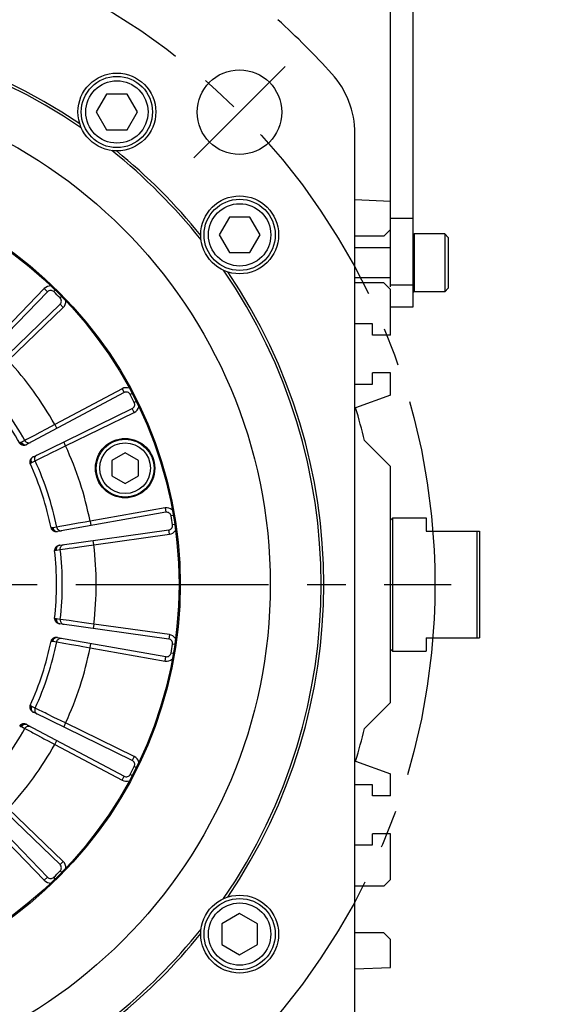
# Model space of a CAD drawing. Header units: millimetres. Extents: x 0 to 420, y 0 to 297.
# Tile 53 of 70: x 327 to 351, y 151 to 195. Entities that reach past the tile are written whole.
import ezdxf
from ezdxf.enums import TextEntityAlignment as Align

# ---------------------------------------------------------------- set-up
doc = ezdxf.new("R2010")
doc.units = ezdxf.units.MM
doc.header["$LTSCALE"] = 23.1
doc.linetypes.add('CENTER', pattern=[0.6, 0.375, -0.075, 0.075, -0.075])
doc.layers.get('0').update_dxf_attribs({"linetype": 'CONTINUOUS'})
for name, color, linetype in [('AXIS', 7, 'CONTINUOUS'), ('COMPONENTS', 7, 'CONTINUOUS'), ('DIMENSION', 7, 'CONTINUOUS')]:
    doc.layers.add(name, color=color, linetype=linetype)
doc.styles.get("Standard").update_dxf_attribs({"font": 'arial.ttf'})
doc.styles.add('TEXTSTYLE_4', font='gdt')
doc.dimstyles.new('DIMSTYLE_12', dxfattribs={"dimtxt": 3, "dimasz": 3, "dimexe": 0.18, "dimexo": 0.0625, "dimgap": 0.09, "dimtad": 1, "dimdec": 1, "dimlfac": 5, "dimdsep": 46, "dimtxsty": 'STANDARD', "dimblk": '_FILLED', "dimblk1": '_FILLED', "dimblk2": '_FILLED', "dimcen": 0.09, "dimadec": 0, "dimazin": 0, "dimtp": 0.8, "dimtm": 0.8, "dimtfac": 1, "dimtdec": 1, "dimtofl": 0, "dimtmove": 0, "dimatfit": 3, "dimldrblk": '_FILLED', "dimfxl": 1, "dimtolj": 1, "dimarcsym": 0})
doc.dimstyles.new('DIMSTYLE_2', dxfattribs={"dimtxt": 3, "dimasz": 3, "dimexe": 0.18, "dimexo": 0.0625, "dimgap": 0.09, "dimtad": 1, "dimtih": 1, "dimtoh": 1, "dimlfac": 5, "dimdsep": 46, "dimtxsty": 'STANDARD', "dimblk": '_FILLED', "dimblk1": '_FILLED', "dimblk2": '_FILLED', "dimcen": 0.09, "dimadec": 0, "dimazin": 0, "dimtol": 1, "dimtp": 0.2, "dimtm": 0.2, "dimtfac": 1, "dimtofl": 0, "dimtmove": 0, "dimatfit": 3, "dimldrblk": '_FILLED', "dimfxl": 1, "dimtolj": 1, "dimarcsym": 0})

# ---------------------------------------------------------------- blocks, each defined once
blk = doc.blocks.new('_FILLED')
at = {"color": 0, "linetype": 'BYBLOCK'}
blk.add_solid([(0, 0), (-1, 0.2), (-1, -0.2)], dxfattribs=at)
blk = doc.blocks.new('*D1')
at = {"layer": 'DIMENSION', "color": 2, "linetype": 'CONTINUOUS'}
for p, q in [((279.464, 193.744), (253.15, 193.744)), ((281.464, 193.744), (279.464, 193.744)), ((291.346, 186.798), (281.464, 193.744))]:
    blk.add_line(p, q, dxfattribs=at)
at = {"layer": 'DIMENSION', "color": 2, "linetype": 'CONTINUOUS', "xscale": 3, "yscale": 3, "zscale": 3, "rotation": 324.8976229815}
blk.add_blockref('_FILLED', (291.346, 186.798), dxfattribs=at)
at = {"layer": 'DIMENSION', "color": 2, "linetype": 'CONTINUOUS', "style": 'TEXTSTYLE_4'}
for s, p in [('`', (270.643, 194.494)), ('n', (260.15, 194.494))]:
    blk.add_text(s, height=3, dxfattribs=at).set_placement(p, align=Align.RIGHT)
at = {"layer": 'DIMENSION', "color": 2, "linetype": 'CONTINUOUS'}
for s, p in [('300', (267.143, 194.494)), ('0.2', (276.464, 194.494))]:
    blk.add_text(s, height=3, dxfattribs=at).set_placement(p, align=Align.RIGHT)
blk = doc.blocks.new('*D2')
at = {"layer": 'DIMENSION', "color": 2, "linetype": 'CONTINUOUS'}
for p, q in [((279.464, 193.744), (253.15, 193.744)), ((281.464, 193.744), (279.464, 193.744)), ((291.346, 186.798), (281.464, 193.744))]:
    blk.add_line(p, q, dxfattribs=at)
at = {"layer": 'DIMENSION', "color": 2, "linetype": 'CONTINUOUS', "xscale": 3, "yscale": 3, "zscale": 3, "rotation": 324.8976229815}
blk.add_blockref('_FILLED', (291.346, 186.798), dxfattribs=at)
at = {"layer": 'DIMENSION', "color": 2, "linetype": 'CONTINUOUS', "style": 'TEXTSTYLE_4'}
for s, p in [('`', (270.643, 194.494)), ('n', (260.15, 194.494))]:
    blk.add_text(s, height=3, dxfattribs=at).set_placement(p, align=Align.RIGHT)
at = {"layer": 'DIMENSION', "color": 2, "linetype": 'CONTINUOUS'}
for s, p in [('300', (267.143, 194.494)), ('0.2', (276.464, 194.494))]:
    blk.add_text(s, height=3, dxfattribs=at).set_placement(p, align=Align.RIGHT)
blk = doc.blocks.new('*D23')
at = {"layer": 'DIMENSION', "color": 2, "linetype": 'CONTINUOUS'}
for p, q in [((325.68, 218.806), (336.954, 218.806)), ((338.489, 218.806), (379.89, 218.806)), ((377.89, 218.806), (377.89, 178.376)), ((377.89, 137.947), (377.89, 178.376)), ((348.86, 137.947), (379.89, 137.947))]:
    blk.add_line(p, q, dxfattribs=at)
at = {"layer": 'DIMENSION', "color": 2, "linetype": 'CONTINUOUS', "xscale": 3, "yscale": 3, "zscale": 3}
for p, rotation in [((377.89, 218.806), 90), ((377.89, 137.947), 270)]:
    blk.add_blockref('_FILLED', p, dxfattribs=dict(at, rotation=rotation))
at = {"layer": 'DIMENSION', "color": 2, "linetype": 'CONTINUOUS', "insert": (374.14, 178.376), "char_height": 3, "width": 13.27138, "attachment_point": 2, "rotation": 90, "line_spacing_factor": 0.9}
blk.add_mtext('(404.3)', dxfattribs=at)

msp = doc.modelspace()

# ---------------------------------------------------------------- linework, layer by layer
at = {"color": 7, "linetype": 'CONTINUOUS'}
for p, q in [((331.13114, 191.56873), (330.66926, 190.76873)), ((332.0549, 191.56873), (331.13114, 191.56873)), ((332.51678, 190.76873), (332.0549, 191.56873)), ((330.66926, 190.76873), (331.13114, 189.96873)), ((332.0549, 189.96873), (332.51678, 190.76873)), ((331.13114, 189.96873), (332.0549, 189.96873)), ((336.64964, 186.05023), (336.18776, 185.25023)), ((337.5734, 186.05023), (336.64964, 186.05023)), ((338.03528, 185.25023), (337.5734, 186.05023)), ((336.18776, 185.25023), (336.64964, 184.45023)), ((337.5734, 184.45023), (338.03528, 185.25023)), ((336.64964, 184.45023), (337.5734, 184.45023)), ((337.11152, 154.76735), (336.31152, 154.30547)), ((337.91152, 154.30547), (337.11152, 154.76735)), ((336.31152, 154.30547), (336.31152, 153.38171)), ((337.91152, 153.38171), (337.91152, 154.30547)), ((336.31152, 153.38171), (337.11152, 152.91983)), ((337.11152, 152.91983), (337.91152, 153.38171))]:
    msp.add_line(p, q, dxfattribs=at)
for centre, radius in [((331.59302, 190.76873), 1.6), ((331.59302, 190.76873), 1.4), ((337.11152, 185.25023), 1.6), ((337.11152, 185.25023), 1.4), ((337.11152, 153.84359), 1.6), ((337.11152, 153.84359), 1.4)]:
    msp.add_circle(centre, radius, dxfattribs=at)
at = {"layer": 'AXIS', "color": 2, "linetype": 'CENTER'}
for p, q in [((337.10291, 190.76011), (339.15352, 192.81072)), ((337.10291, 190.76011), (335.0523, 188.7095)), ((315.8897, 169.54691), (346.61441, 169.54691))]:
    msp.add_line(p, q, dxfattribs=at)
msp.add_circle((315.8897, 169.54691), 30, dxfattribs=at)
at = {"layer": 'COMPONENTS', "color": 7, "linetype": 'CONTINUOUS'}
for p, q in [((343.8897, 182.9215), (343.8897, 201.99691)), ((344.8897, 201.99691), (344.8897, 181.99691)), ((342.2897, 149.29154), (342.2897, 189.80228)), ((343.8897, 186.74691), (342.2897, 186.81677)), ((343.8897, 185.99691), (344.8897, 185.99691)), ((343.5897, 185.19691), (343.8897, 185.49691)), ((346.3297, 185.29691), (344.9567, 185.29691)), ((346.3297, 185.29691), (346.4897, 185.13691)), ((346.3297, 185.29691), (346.3297, 182.69691)), ((343.5897, 185.19691), (342.2897, 185.19691)), ((346.4897, 185.13691), (346.4897, 182.85691)), ((343.8897, 184.67191), (342.2897, 184.67191)), ((343.8897, 183.32191), (342.2897, 183.32191)), ((343.5897, 183.09691), (342.2897, 183.09691)), ((343.8897, 182.79691), (343.5897, 183.09691)), ((328.47296, 182.69585), (325.03952, 179.14043)), ((343.8897, 180.74691), (343.8897, 182.79691)), ((346.3297, 182.69691), (344.9567, 182.69691)), ((346.3297, 182.69691), (346.4897, 182.85691)), ((325.48321, 178.69673), (329.03864, 182.13017)), ((344.8897, 181.99691), (343.8897, 181.99691)), ((343.0897, 181.24691), (342.2897, 181.24691)), ((343.0897, 180.74691), (343.0897, 181.24691)), ((343.8897, 180.74691), (343.0897, 180.74691)), ((343.8897, 179.04691), (343.0897, 179.04691)), ((343.0897, 178.54691), (343.0897, 179.04691)), ((343.8897, 178.04691), (343.8897, 179.04691)), ((342.2897, 178.54691), (343.0897, 178.54691)), ((331.92034, 178.16386), (327.55626, 175.84344)), ((343.8897, 178.04691), (342.32572, 177.47767)), ((327.84112, 175.28435), (332.28353, 177.45105)), ((342.72094, 176.01568), (343.8897, 174.84691)), ((331.96256, 175.46212), (331.36256, 175.11571)), ((332.56256, 175.11571), (331.96256, 175.46212)), ((331.36256, 175.11571), (331.36256, 174.42289)), ((332.56256, 174.42289), (332.56256, 175.11571)), ((343.8897, 164.24691), (343.8897, 174.84691)), ((331.36256, 174.42289), (331.96256, 174.07648)), ((331.96256, 174.07648), (332.56256, 174.42289)), ((333.79852, 172.78838), (328.93099, 171.9301)), ((343.8897, 172.44691), (343.9897, 172.54691)), ((343.9897, 172.54691), (345.4897, 172.54691)), ((343.9897, 166.54691), (343.9897, 172.54691)), ((345.4897, 172.54691), (345.4897, 171.94691)), ((329.02914, 171.31034), (333.92367, 171.99822)), ((345.4897, 171.94691), (347.8897, 171.94691)), ((347.7897, 167.14691), (347.7897, 171.94691)), ((347.8897, 171.94691), (347.8897, 167.14691)), ((333.92367, 167.0956), (329.02915, 167.78348)), ((328.93098, 167.16372), (333.79852, 166.30545)), ((345.4897, 167.14691), (347.8897, 167.14691)), ((345.4897, 167.14691), (345.4897, 166.54691)), ((343.8897, 166.64691), (343.9897, 166.54691)), ((343.9897, 166.54691), (345.4897, 166.54691)), ((343.8897, 164.24691), (342.72094, 163.07814)), ((332.28353, 161.64277), (327.84113, 163.80947)), ((327.55625, 163.25039), (331.92034, 160.92996)), ((342.32572, 161.61615), (343.8897, 161.04691)), ((343.8897, 160.04691), (343.8897, 161.04691)), ((343.0897, 160.54691), (342.2897, 160.54691)), ((343.0897, 160.04691), (343.0897, 160.54691)), ((329.03864, 156.96366), (325.48322, 160.39709)), ((325.03952, 159.9534), (328.47296, 156.39797)), ((343.8897, 160.04691), (343.0897, 160.04691)), ((343.8897, 158.34691), (343.0897, 158.34691)), ((343.0897, 157.84691), (343.0897, 158.34691)), ((343.8897, 156.29691), (343.8897, 158.34691)), ((342.2897, 157.84691), (343.0897, 157.84691)), ((343.5897, 155.99691), (343.8897, 156.29691)), ((343.5897, 155.99691), (342.2897, 155.99691)), ((343.5897, 153.89691), (342.2897, 153.89691)), ((343.8897, 153.59691), (343.5897, 153.89691)), ((343.8897, 152.34691), (343.8897, 153.59691)), ((342.2897, 152.27705), (343.8897, 152.34691))]:
    msp.add_line(p, q, dxfattribs=at)
at = {"layer": 'COMPONENTS', "color": 9, "linetype": 'CONTINUOUS'}
for p, q in [((344.9567, 185.29691), (344.9567, 182.69691)), ((328.32909, 182.83478), (325.94748, 180.36856)), ((328.32909, 182.83478), (328.47296, 182.69585)), ((328.82661, 182.77137), (328.75668, 182.69989)), ((344.8897, 182.99691), (343.8897, 182.99691)), ((329.11416, 182.48382), (329.04268, 182.41389)), ((326.71135, 179.60469), (329.17757, 181.9863)), ((329.17757, 181.9863), (329.03864, 182.13017)), ((331.82644, 178.34045), (328.79929, 176.73088)), ((331.82644, 178.34045), (331.92034, 178.16386)), ((332.28002, 178.12639), (332.19142, 178.08002)), ((332.3712, 177.27129), (332.28353, 177.45105)), ((332.46464, 177.76406), (332.37504, 177.71964)), ((329.28973, 175.76836), (332.3712, 177.27129)), ((328.40981, 176.52256), (328.13606, 176.3761)), ((328.79929, 176.73088), (328.40981, 176.52256)), ((328.79929, 176.73088), (328.89319, 176.55429)), ((327.4568, 176.01254), (327.3057, 175.93295)), ((327.53035, 176.05191), (327.4568, 176.01254)), ((327.68646, 176.13549), (327.53035, 176.05191)), ((327.89133, 176.24514), (327.68646, 176.13549)), ((328.13606, 176.3761), (327.89133, 176.24514)), ((327.27326, 175.9184), (327.22476, 175.89985)), ((329.28973, 175.76836), (329.20205, 175.94812)), ((327.91947, 175.10449), (328.15405, 175.21808)), ((327.69192, 174.98299), (327.73544, 175.01133)), ((327.76627, 175.02902), (327.91947, 175.10449)), ((333.76379, 172.98534), (330.38742, 172.38999)), ((333.76379, 172.98534), (333.79852, 172.78838)), ((334.12903, 172.6416), (334.03043, 172.62487)), ((328.68501, 172.08885), (328.63315, 172.0862)), ((328.88865, 172.12166), (328.72035, 172.09266)), ((329.0223, 172.14562), (328.88865, 172.12166)), ((329.29207, 172.19397), (329.0223, 172.14562)), ((329.84797, 172.2935), (329.46047, 172.22413)), ((330.38742, 172.38999), (330.16785, 172.35074)), ((330.38742, 172.38999), (330.42215, 172.19303)), ((334.19264, 172.23995), (334.09371, 172.22539)), ((330.55642, 171.32302), (333.95151, 171.80017)), ((333.95151, 171.80017), (333.92367, 171.99822)), ((329.04808, 171.11508), (329.3774, 171.16041)), ((329.3774, 171.16041), (329.45429, 171.171)), ((329.91108, 171.23396), (330.01375, 171.24812)), ((330.55642, 171.32302), (330.52858, 171.52108)), ((328.79412, 171.06985), (328.84426, 171.08335)), ((328.87905, 171.09065), (329.04808, 171.11508)), ((328.84426, 168.01047), (328.79412, 168.02397)), ((329.04808, 167.97874), (328.87905, 168.00317)), ((329.18259, 167.96023), (329.04808, 167.97874)), ((329.4541, 167.92285), (329.18259, 167.96023)), ((330.01355, 167.84573), (329.62358, 167.8995)), ((330.55642, 167.7708), (330.33546, 167.80132)), ((330.55642, 167.7708), (330.52858, 167.57275)), ((333.95151, 167.29365), (330.55642, 167.7708)), ((333.95151, 167.29365), (333.92367, 167.0956)), ((328.63315, 167.00762), (328.68501, 167.00497)), ((328.72035, 167.00116), (328.88865, 166.97216)), ((328.88865, 166.97216), (329.21586, 166.91351)), ((329.21586, 166.91351), (329.29227, 166.89982)), ((329.74615, 166.81855), (329.84817, 166.80028)), ((330.38742, 166.70383), (330.42215, 166.90079)), ((334.19264, 166.85387), (334.09371, 166.86843)), ((330.38742, 166.70383), (333.76379, 166.10848)), ((333.76379, 166.10848), (333.79852, 166.30545)), ((334.12903, 166.45222), (334.03043, 166.46895)), ((327.73544, 164.08249), (327.69192, 164.11083)), ((327.91947, 163.98933), (327.76627, 164.0648)), ((328.04168, 163.93016), (327.91947, 163.98933)), ((328.28835, 163.81071), (328.04168, 163.93016)), ((328.79659, 163.56448), (328.44232, 163.73612)), ((327.22476, 163.19397), (327.27326, 163.17542)), ((329.28973, 163.32546), (329.08901, 163.42277)), ((329.28973, 163.32546), (329.20205, 163.14571)), ((332.3712, 161.82253), (329.28973, 163.32546)), ((327.3057, 163.16087), (327.4568, 163.08128)), ((327.4568, 163.08128), (327.74987, 162.92439)), ((327.74987, 162.92439), (327.8183, 162.88776)), ((328.22486, 162.6702), (328.31624, 162.62131)), ((328.79929, 162.36294), (328.89319, 162.53953)), ((328.79929, 162.36294), (331.82644, 160.75338)), ((332.3712, 161.82253), (332.28353, 161.64277)), ((332.28002, 160.96743), (332.19142, 161.0138)), ((332.46464, 161.32976), (332.37504, 161.37418)), ((331.82644, 160.75338), (331.92034, 160.92996)), ((329.17757, 157.10752), (326.71135, 159.48913)), ((325.94748, 158.72526), (328.32909, 156.25904)), ((329.17757, 157.10752), (329.03864, 156.96366)), ((329.11416, 156.61), (329.04268, 156.67993)), ((328.32909, 156.25904), (328.47296, 156.39797)), ((328.82661, 156.32245), (328.75668, 156.39393))]:
    msp.add_line(p, q, dxfattribs=at)
for points in [[(327.45679, 176.01253), (327.4707, 175.99078), (327.48716, 175.97094), (327.50588, 175.95335), (327.52655, 175.93829), (327.54882, 175.92602), (327.57234, 175.91674), (327.59669, 175.9106), (327.62149, 175.90771), (327.6463, 175.90813), (327.67073, 175.91183), (327.69436, 175.91876), (327.71679, 175.9288)], [(327.3057, 175.93295), (327.30069, 175.93036), (327.29553, 175.92784), (327.29021, 175.92538), (327.28472, 175.92299), (327.27907, 175.92067), (327.27326, 175.9184)], [(327.27326, 175.91841), (327.28665, 175.89421), (327.3023, 175.87189), (327.31989, 175.85188), (327.33911, 175.83457), (327.35956, 175.82028), (327.38086, 175.80931)], [(327.3057, 175.93295), (327.31702, 175.91425), (327.32983, 175.89669), (327.34399, 175.88047), (327.35933, 175.8658), (327.37565, 175.85284), (327.39276, 175.84175), (327.41047, 175.83267), (327.42855, 175.8257), (327.44679, 175.82092), (327.46497, 175.8184), (327.48288, 175.81816), (327.5003, 175.82021)], [(328.61308, 175.44043), (328.7035, 175.48424), (328.89243, 175.57579)], [(328.89243, 175.57579), (328.99004, 175.62309), (329.28973, 175.76836)], [(327.73544, 175.01133), (327.72372, 175.03638), (327.71486, 175.06216), (327.70901, 175.08815), (327.70629, 175.11388), (327.70676, 175.13882), (327.7104, 175.16251)], [(327.76626, 175.02902), (327.75779, 175.04917), (327.75112, 175.06986), (327.74632, 175.09085), (327.74346, 175.11188), (327.74257, 175.1327), (327.74366, 175.15306), (327.74672, 175.17273), (327.75171, 175.19145), (327.75857, 175.20902), (327.76722, 175.22521), (327.77755, 175.23984), (327.78945, 175.25273)], [(327.91948, 175.10449), (327.91006, 175.12853), (327.90369, 175.1535), (327.90045, 175.17899), (327.90042, 175.20456), (327.90358, 175.2298), (327.90989, 175.25427), (327.91924, 175.27758), (327.93148, 175.29934), (327.9464, 175.31917), (327.96375, 175.33676), (327.98324, 175.3518), (328.00455, 175.36405)], [(328.15405, 175.21808), (328.21866, 175.24937), (328.36328, 175.31942)], [(328.36328, 175.31942), (328.44256, 175.35782), (328.61308, 175.44043)], [(327.73544, 175.01133), (327.74074, 175.01473), (327.74597, 175.01795), (327.75114, 175.02099), (327.75624, 175.02385), (327.76129, 175.02652), (327.76627, 175.02902)], [(328.72035, 172.09266), (328.71483, 172.09175), (328.70917, 172.09095), (328.70335, 172.09026), (328.69739, 172.08968), (328.69128, 172.08921), (328.68501, 172.08885)], [(328.68501, 172.08885), (328.69026, 172.0617), (328.69824, 172.03564), (328.70879, 172.01117), (328.72171, 171.98876), (328.73674, 171.96886), (328.75361, 171.95184)], [(328.72035, 172.09266), (328.72534, 172.07138), (328.7321, 172.05072), (328.74056, 172.03092), (328.75061, 172.01222), (328.76212, 171.99486), (328.77498, 171.97902), (328.78901, 171.96491), (328.80405, 171.95269), (328.81992, 171.94252), (328.83644, 171.9345), (328.8534, 171.92874), (328.8706, 171.9253)], [(328.88864, 172.12166), (328.89515, 172.09667), (328.90467, 172.07272), (328.91704, 172.0502)], [(328.91704, 172.0502), (328.93204, 172.02949), (328.94944, 172.01093), (328.96893, 171.99484), (328.9902, 171.98148), (329.01289, 171.97107), (329.03662, 171.9638)], [(329.46047, 172.22413), (329.3738, 172.2086), (329.29207, 172.19397)], [(330.16785, 172.35074), (329.95263, 172.31222), (329.84797, 172.2935)], [(329.03662, 171.9638), (329.06099, 171.95977), (329.08561, 171.95906), (329.11005, 171.96167)], [(328.84426, 171.08335), (328.84087, 171.11079), (328.8404, 171.13805), (328.84287, 171.16458), (328.84823, 171.18988), (328.85639, 171.21346), (328.86717, 171.23487)], [(328.87905, 171.09065), (328.87722, 171.11243), (328.87727, 171.13417), (328.87919, 171.15561), (328.88297, 171.1765), (328.88856, 171.19657), (328.89589, 171.2156), (328.90487, 171.23336), (328.9154, 171.24963), (328.92735, 171.26421), (328.94058, 171.27694), (328.95493, 171.28766), (328.97023, 171.29624)], [(329.04809, 171.11508), (329.04656, 171.14085), (329.04821, 171.16657), (329.05301, 171.19181), (329.06088, 171.21614), (329.07169, 171.23916), (329.08525, 171.26049), (329.10135, 171.27977), (329.11971, 171.29668), (329.14003, 171.31093)], [(329.14003, 171.31093), (329.16196, 171.3223), (329.18515, 171.33058), (329.2092, 171.33565)], [(329.45429, 171.171), (329.62385, 171.19436), (329.91108, 171.23396)], [(330.01375, 171.24812), (330.22651, 171.27748), (330.55642, 171.32302)], [(328.84426, 171.08335), (328.85036, 171.08495), (328.85633, 171.08639), (328.86218, 171.08768), (328.86792, 171.08882), (328.87354, 171.08981), (328.87905, 171.09065)], [(328.84426, 168.01047), (328.84087, 167.98303), (328.8404, 167.95578), (328.84287, 167.92924), (328.84824, 167.90394), (328.85639, 167.88036), (328.86717, 167.85896)], [(328.87905, 168.00317), (328.87352, 168.00401), (328.86789, 168.00501), (328.86215, 168.00615), (328.8563, 168.00744), (328.85034, 168.00888), (328.84426, 168.01047)], [(328.87905, 168.00317), (328.87722, 167.98139), (328.87727, 167.95965), (328.87919, 167.93821), (328.88297, 167.91732), (328.88856, 167.89725), (328.89589, 167.87822), (328.90487, 167.86046), (328.9154, 167.84419), (328.92735, 167.82961), (328.94058, 167.81688), (328.95493, 167.80616), (328.97023, 167.79758)], [(329.04807, 167.97875), (329.04654, 167.95297), (329.04819, 167.92725), (329.05299, 167.90201), (329.06087, 167.87768), (329.07167, 167.85466), (329.08524, 167.83333), (329.10134, 167.81405), (329.1197, 167.79714), (329.14002, 167.78288)], [(329.14002, 167.78288), (329.16196, 167.77152), (329.18515, 167.76324), (329.2092, 167.75818)], [(329.62358, 167.8995), (329.53634, 167.91151), (329.4541, 167.92285)], [(330.33546, 167.80132), (330.11887, 167.83119), (330.01355, 167.84573)], [(328.72035, 167.00116), (328.72534, 167.02244), (328.7321, 167.04311), (328.74056, 167.06291), (328.7506, 167.0816), (328.76212, 167.09897), (328.77497, 167.1148), (328.789, 167.12891), (328.80405, 167.14113), (328.81992, 167.15131), (328.83644, 167.15932), (328.8534, 167.16508), (328.8706, 167.16852)], [(328.68501, 167.00497), (328.69026, 167.03212), (328.69823, 167.05819), (328.70878, 167.08266), (328.7217, 167.10506), (328.73674, 167.12497), (328.75361, 167.142)], [(328.68501, 167.00497), (328.6913, 167.00461), (328.69742, 167.00414), (328.70339, 167.00356), (328.7092, 167.00287), (328.71485, 167.00207), (328.72035, 167.00116)], [(328.88866, 166.97216), (328.89517, 166.99715), (328.90469, 167.0211), (328.91706, 167.04361)], [(328.91706, 167.04361), (328.93206, 167.06432), (328.94945, 167.08288), (328.96894, 167.09897), (328.99021, 167.11233), (329.0129, 167.12274), (329.03662, 167.13002)], [(329.03662, 167.13002), (329.061, 167.13405), (329.08561, 167.13477), (329.11005, 167.13215)], [(329.29227, 166.89982), (329.46074, 166.86965), (329.74615, 166.81855)], [(329.84817, 166.80028), (330.05959, 166.76246), (330.38742, 166.70383)], [(327.73544, 164.08249), (327.72373, 164.05744), (327.71486, 164.03167), (327.70901, 164.00567), (327.7063, 163.97995), (327.70676, 163.95501), (327.7104, 163.93132)], [(327.76627, 164.0648), (327.76127, 164.06731), (327.75622, 164.06999), (327.75111, 164.07285), (327.74594, 164.07589), (327.74072, 164.0791), (327.73544, 164.08249)], [(327.76627, 164.0648), (327.7578, 164.04465), (327.75112, 164.02396), (327.74633, 164.00297), (327.74347, 163.98194), (327.74258, 163.96112), (327.74367, 163.94076), (327.74672, 163.92109), (327.75171, 163.90237), (327.75857, 163.8848), (327.76722, 163.86861), (327.77755, 163.85398), (327.78945, 163.84109)], [(327.91946, 163.98934), (327.91005, 163.9653), (327.90367, 163.94032), (327.90044, 163.91484), (327.9004, 163.88926), (327.90357, 163.86403), (327.90988, 163.83955), (327.91923, 163.81624), (327.93147, 163.79448), (327.94639, 163.77465), (327.96374, 163.75706), (327.98324, 163.74202), (328.00455, 163.72977)], [(328.44232, 163.73612), (328.36306, 163.77451), (328.28835, 163.81071)], [(327.27326, 163.17542), (327.28664, 163.19962), (327.30228, 163.22194), (327.31988, 163.24195), (327.33909, 163.25927), (327.35954, 163.27356), (327.38085, 163.28453)], [(327.30569, 163.16087), (327.31701, 163.17957), (327.32983, 163.19713), (327.34399, 163.21335), (327.35932, 163.22802), (327.37564, 163.24098), (327.39276, 163.25207), (327.41046, 163.26115), (327.42855, 163.26812), (327.44679, 163.2729), (327.46497, 163.27542), (327.48288, 163.27566), (327.5003, 163.27361)], [(327.4568, 163.08128), (327.47072, 163.10303), (327.48717, 163.12287), (327.50589, 163.14046), (327.52656, 163.15552), (327.54883, 163.16779), (327.57235, 163.17708), (327.5967, 163.18321), (327.62149, 163.1861), (327.64631, 163.18569), (327.67073, 163.18199), (327.69436, 163.17507), (327.7168, 163.16503)], [(329.08901, 163.42277), (328.89226, 163.51811), (328.79659, 163.56448)], [(327.27326, 163.17542), (327.27913, 163.17313), (327.28481, 163.17078), (327.2903, 163.16839), (327.29562, 163.16594), (327.30075, 163.16343), (327.3057, 163.16087)], [(327.8183, 162.88776), (327.96921, 162.807), (328.22486, 162.6702)], [(328.31624, 162.62131), (328.50563, 162.52), (328.79929, 162.36294)]]:
    msp.add_lwpolyline(points, dxfattribs=at)
at = {"layer": 'COMPONENTS', "color": 7, "linetype": 'CONTINUOUS'}
for points in [[(327.22476, 175.89985), (327.2357, 175.88353), (327.24838, 175.86876), (327.26281, 175.85553), (327.27917, 175.84382), (327.29727, 175.83364), (327.31656, 175.82509), (327.33685, 175.8182), (327.35832, 175.81293), (327.38098, 175.80928)], [(327.38098, 175.80928), (327.4009, 175.80757), (327.4208, 175.80728), (327.44068, 175.80839), (327.46056, 175.81092), (327.48042, 175.81485), (327.50027, 175.8202)], [(327.50027, 175.8202), (327.50985, 175.82331), (327.51933, 175.82673), (327.52871, 175.83045), (327.53799, 175.83448), (327.54717, 175.8388), (327.55626, 175.84344)], [(327.71042, 175.16254), (327.70008, 175.14211), (327.69174, 175.12167), (327.6854, 175.10122), (327.68098, 175.0806), (327.67857, 175.05997), (327.67843, 175.03984), (327.68065, 175.02039), (327.68515, 175.00144), (327.69192, 174.98299)], [(327.78945, 175.25273), (327.77349, 175.23986), (327.75865, 175.22612), (327.74492, 175.21152), (327.73231, 175.19606), (327.72081, 175.17973), (327.71042, 175.16254)], [(327.84112, 175.28434), (327.83218, 175.27981), (327.82337, 175.27497), (327.81469, 175.26985), (327.80614, 175.26444), (327.79773, 175.25873), (327.78945, 175.25273)], [(328.63315, 172.0862), (328.63851, 172.0673), (328.64601, 172.04933), (328.65564, 172.03229), (328.66758, 172.01609), (328.68165, 172.00082), (328.69735, 171.98673), (328.71449, 171.97391), (328.73325, 171.96228), (328.75363, 171.95183)], [(328.75363, 171.95183), (328.77207, 171.94404), (328.79093, 171.9376), (328.81021, 171.9325), (328.82992, 171.92876), (328.85004, 171.92636), (328.87059, 171.9253)], [(328.87059, 171.9253), (328.88065, 171.9253), (328.89071, 171.92562), (328.90078, 171.92626), (328.91084, 171.92722), (328.92092, 171.9285), (328.93099, 171.9301)], [(328.8672, 171.23489), (328.85105, 171.21866), (328.8368, 171.20179), (328.82446, 171.1843), (328.81388, 171.16605), (328.80521, 171.14718), (328.79886, 171.12808), (328.79496, 171.10889), (328.79338, 171.08948), (328.79412, 171.06984)], [(328.97023, 171.29624), (328.95108, 171.28893), (328.93272, 171.28045), (328.91515, 171.27081), (328.89837, 171.26), (328.88239, 171.24803), (328.8672, 171.23489)], [(329.02914, 171.31034), (329.01924, 171.30879), (329.00936, 171.30692), (328.99953, 171.30473), (328.98972, 171.30222), (328.97996, 171.29939), (328.97023, 171.29624)], [(328.79412, 168.02398), (328.79338, 168.00434), (328.79496, 167.98492), (328.79886, 167.96573), (328.80522, 167.94662), (328.8139, 167.92774), (328.82447, 167.90949), (328.83681, 167.89201), (328.85105, 167.87516), (328.86718, 167.85895)], [(328.86718, 167.85895), (328.88231, 167.84585), (328.89826, 167.83389), (328.91503, 167.82309), (328.93261, 167.81343), (328.95101, 167.80493), (328.97022, 167.79758)], [(328.97022, 167.79758), (328.97979, 167.79447), (328.98946, 167.79167), (328.99923, 167.78917), (329.0091, 167.78697), (329.01907, 167.78507), (329.02915, 167.78348)], [(328.87059, 167.16852), (328.85012, 167.16748), (328.83004, 167.1651), (328.81035, 167.16135), (328.79106, 167.15626), (328.77216, 167.14981), (328.75365, 167.14201)], [(328.93098, 167.16372), (328.92108, 167.16531), (328.91111, 167.16658), (328.90108, 167.16753), (328.89098, 167.16818), (328.88082, 167.1685), (328.87059, 167.16852)], [(328.75365, 167.14201), (328.73327, 167.13156), (328.71451, 167.11992), (328.69737, 167.10711), (328.68167, 167.09302), (328.66759, 167.07774), (328.65565, 167.06154), (328.64601, 167.0445), (328.63851, 167.02652), (328.63315, 167.00762)], [(327.69192, 164.11083), (327.68515, 164.09239), (327.68066, 164.07344), (327.67843, 164.05399), (327.67857, 164.03387), (327.68098, 164.01324), (327.6854, 163.99262), (327.69173, 163.97218), (327.70007, 163.95174), (327.71041, 163.9313)], [(327.71041, 163.9313), (327.72075, 163.91416), (327.73222, 163.89787), (327.74483, 163.88241), (327.75857, 163.8678), (327.77344, 163.85403), (327.78944, 163.8411)], [(327.78944, 163.8411), (327.79758, 163.83518), (327.80591, 163.82953), (327.81443, 163.82413), (327.82314, 163.81899), (327.83204, 163.8141), (327.84113, 163.80947)], [(327.38089, 163.28453), (327.35828, 163.28089), (327.33684, 163.27563), (327.31657, 163.26873), (327.29729, 163.26018), (327.27918, 163.25001), (327.26282, 163.23829), (327.24838, 163.22506), (327.2357, 163.21028), (327.22475, 163.19396)], [(327.5003, 163.27361), (327.48051, 163.27895), (327.46067, 163.28289), (327.44079, 163.28541), (327.42087, 163.28653), (327.4009, 163.28624), (327.38089, 163.28453)], [(327.55625, 163.25039), (327.5473, 163.25497), (327.5382, 163.25926), (327.52895, 163.26327), (327.51955, 163.267), (327.51, 163.27045), (327.5003, 163.27361)]]:
    msp.add_lwpolyline(points, dxfattribs=at)
for centre, radius in [((331.59302, 190.76873), 1.75), ((337.10291, 190.76011), 1.9), ((315.8897, 169.54691), 22.6), ((315.8897, 169.54691), 18.55), ((315.8897, 169.54691), 18.5), ((337.11152, 185.25023), 1.75), ((331.96256, 174.7693), 1.334), ((331.96256, 174.7693), 1.3), ((331.96256, 174.7693), 1.14), ((337.11152, 153.84359), 1.75)]:
    msp.add_circle(centre, radius, dxfattribs=at)
for centre, radius, start, end in [((315.8897, 169.54691), 34.2, 42.121702, 47.878298), ((315.8897, 169.54691), 24.88451, 55.456375, 124.543624), ((315.8897, 169.54691), 25, 55.84191, 124.15809), ((338.2897, 189.80228), 4, 0, 42.121702), ((315.8897, 169.54691), 24.88452, 38.456379, 51.54363), ((315.8897, 169.54691), 25, 38.84191, 51.15809), ((344.9567, 185.22991), 0.067, 90, 180), ((315.8897, 169.54691), 24.88452, 325.45637, 34.543629), ((315.8897, 169.54691), 25, 325.84191, 34.15809), ((328.61683, 182.55692), 0.2, 45.629733, 136), ((315.8897, 169.54691), 18.4, 44.370267, 45.629733), ((344.9567, 182.76391), 0.067, 180, 270), ((328.89971, 182.27403), 0.2, 314, 44.370267), ((315.8897, 169.54691), 12.99397, 29.269224, 42.730707), ((332.01423, 177.98727), 0.2, 27.629733, 118), ((315.8897, 169.54691), 18.4, 26.370267, 27.629733), ((332.19585, 177.63081), 0.2, 296, 26.370267), ((315.8897, 169.54691), 27.6, 13.554821, 16.699148), ((315.8897, 169.54691), 12.99397, 11.269281, 24.730707), ((333.83325, 172.59141), 0.2, 9.629733, 100), ((315.8897, 169.54691), 18.4, 8.370267, 9.629733), ((333.89584, 172.19628), 0.2, 278, 8.370267), ((315.8897, 169.54691), 12.99397, 353.269281, 6.730707), ((315.8897, 169.54691), 12.99397, 335.269281, 348.730707), ((333.89584, 166.89754), 0.2, 351.629733, 82), ((315.8897, 169.54691), 18.4, 350.370267, 351.629733), ((333.83325, 166.50241), 0.2, 260, 350.370267), ((315.8897, 169.54691), 27.6, 343.300852, 346.445179), ((332.19585, 161.46301), 0.2, 333.629733, 64), ((332.01423, 161.10655), 0.2, 242, 332.370267), ((315.8897, 169.54691), 18.4, 332.370267, 333.629733), ((315.8897, 169.54691), 18.4, 314.370267, 315.629733), ((328.89971, 156.81979), 0.2, 315.629733, 46), ((328.61683, 156.5369), 0.2, 224, 314.370267), ((315.8897, 169.54691), 24.88448, 308.456234, 321.543587), ((315.8897, 169.54691), 25, 308.84191, 321.15809)]:
    msp.add_arc(centre, radius, start, end, dxfattribs=at)
at = {"layer": 'COMPONENTS', "color": 9, "linetype": 'CONTINUOUS'}
for centre, radius, start, end in [((328.61683, 182.55692), 0.4, 87.454113, 136), ((328.89971, 182.27403), 0.4, 314, 2.545887), ((315.8897, 169.54691), 14.77386, 29.09521, 42.90479), ((315.8897, 169.54691), 13.25149, 29.203759, 42.79624), ((332.01423, 177.98727), 0.4, 69.454113, 118), ((332.19585, 177.63081), 0.4, 296, 344.545887), ((315.8897, 169.54691), 14.77386, 11.09521, 24.90479), ((315.8897, 169.54691), 13.25149, 11.203759, 24.79624), ((333.83325, 172.59141), 0.4, 51.454113, 100), ((333.89584, 172.19628), 0.4, 278, 326.545887), ((315.8897, 169.54691), 14.77386, 353.09521, 6.90479), ((315.8897, 169.54691), 13.25149, 353.203759, 6.79624), ((333.89584, 166.89754), 0.4, 33.454113, 82), ((315.8897, 169.54691), 13.25149, 335.203759, 348.79624), ((315.8897, 169.54691), 14.77386, 335.09521, 348.90479), ((333.83325, 166.50241), 0.4, 260, 308.545887), ((315.8897, 169.54691), 13.25149, 317.203759, 330.796241), ((315.8897, 169.54691), 14.77386, 317.09521, 330.90479), ((332.19585, 161.46301), 0.4, 15.454113, 64), ((332.01423, 161.10655), 0.4, 242, 290.545887), ((328.89971, 156.81979), 0.4, 357.454113, 46), ((328.61683, 156.5369), 0.4, 224, 272.545887)]:
    msp.add_arc(centre, radius, start, end, dxfattribs=at)

# ---------------------------------------------------------------- dimensions: what is measured, and where the dimension line sits
at = {"layer": 'DIMENSION', "color": 2, "linetype": 'CONTINUOUS'}
dim = msp.add_linear_dim(base=(377.88971, 137.94691), p1=(325.67992, 218.80599), p2=(348.8597, 137.94691), angle=270, text='(<>)', dimstyle='DIMSTYLE_12', dxfattribs=at)
dim.commit()
dim.dimension.update_dxf_attribs({"geometry": '*D23', "text_midpoint": (376.97019, 176.41891), "dimtype": 160})
for picture in ['*D1', '*D2']:
    dim = msp.add_diameter_dim_2p(p1=(291.34593, 186.79809), p2=(340.43348, 152.29573), dimstyle='DIMSTYLE_2', dxfattribs=at)
    dim.commit()
    dim.dimension.update_dxf_attribs({"geometry": picture, "text_midpoint": (261.39649, 195.9936), "dimtype": 163})

doc.saveas('drawing.dxf')
